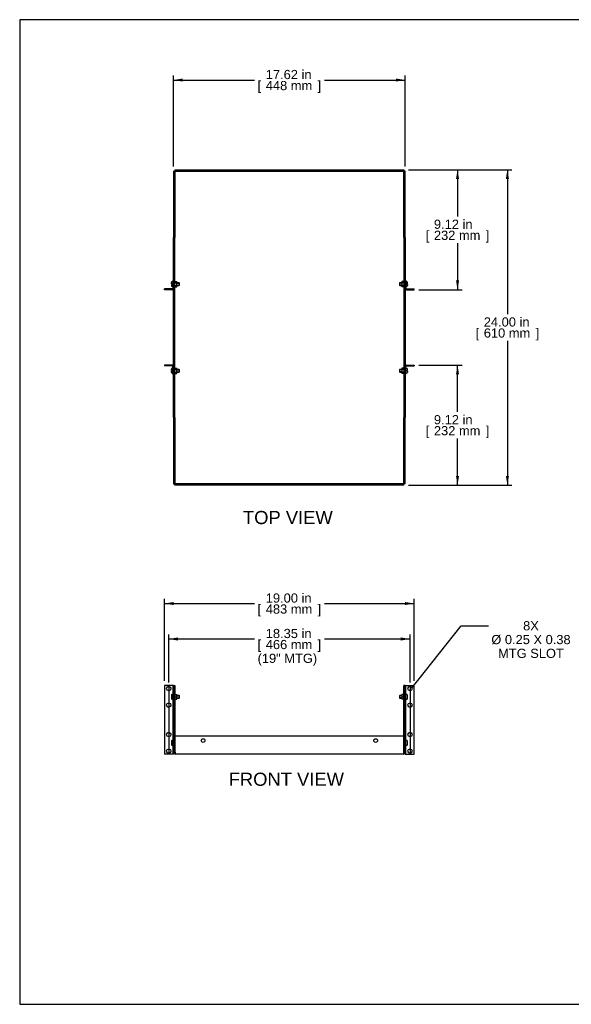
# Model space of a CAD drawing. Header units: inches. Extents: x 0 to 100, y 0 to 75.
# Tile 1 of 13: x 0 to 42, y 0 to 75. Entities that reach past the tile are written whole.
import ezdxf
from ezdxf import colors
from ezdxf.entities.mleader import LeaderData, LeaderLine
from ezdxf.enums import TextEntityAlignment as Align
from ezdxf.lldxf.tags import DXFTag
from ezdxf.math import Vec2, Vec3

# ---------------------------------------------------------------- set-up
doc = ezdxf.new("R2010")
doc.units = ezdxf.units.IN
doc.header["$MEASUREMENT"] = 0
for name, color, linetype in [('COM54789', 7, 'Continuous'), ('COM57365-12', 7, 'Continuous'), ('Default', 7, 'Continuous'), ('NTS17050', 7, 'Continuous'), ('SCS18970', 7, 'Continuous')]:
    doc.layers.add(name, color=color, linetype=linetype)
doc.styles.add('SEACAD_Arial', font='arial.ttf')
tags = doc.linetypes.add('CENTER2', pattern=[1.125, 0.75, -0.125, 0.125, -0.125]).pattern_tags.tags
tags[10:11] = [DXFTag(74, 4), DXFTag(75, 0), DXFTag(340, '0'), DXFTag(46, 0.0), DXFTag(50, 0.0), DXFTag(44, 0.0), DXFTag(45, 0.0)]
tags[8:9] = [DXFTag(74, 4), DXFTag(75, 0), DXFTag(340, '0'), DXFTag(46, 0.0), DXFTag(50, 0.0), DXFTag(44, 0.0), DXFTag(45, 0.0)]
tags[6:7] = [DXFTag(74, 4), DXFTag(75, 0), DXFTag(340, '0'), DXFTag(46, 0.0), DXFTag(50, 0.0), DXFTag(44, 0.0), DXFTag(45, 0.0)]
tags[4:5] = [DXFTag(74, 4), DXFTag(75, 0), DXFTag(340, '0'), DXFTag(46, 0.0), DXFTag(50, 0.0), DXFTag(44, 0.0), DXFTag(45, 0.0)]
tags = doc.linetypes.add('HIDDEN2', pattern=[0.1875, 0.125, -0.0625]).pattern_tags.tags
tags[6:7] = [DXFTag(74, 4), DXFTag(75, 0), DXFTag(340, '0'), DXFTag(46, 0.0), DXFTag(50, 0.0), DXFTag(44, 0.0), DXFTag(45, 0.0)]
tags[4:5] = [DXFTag(74, 4), DXFTag(75, 0), DXFTag(340, '0'), DXFTag(46, 0.0), DXFTag(50, 0.0), DXFTag(44, 0.0), DXFTag(45, 0.0)]
doc.dimstyles.new('WEB', dxfattribs={"dimtxt": 0.7, "dimasz": 0.7, "dimexe": 0.35, "dimexo": 0.35, "dimgap": 0.175, "dimtad": 0, "dimtih": 1, "dimtoh": 1, "dimzin": 4, "dimdsep": 46, "dimtxsty": 'SEACAD_Arial', "dimblk1": '_SE_FILLED', "dimblk2": '_SE_FILLED', "dimsah": 1, "dimcen": 0.35, "dimadec": 0, "dimazin": 0, "dimtfac": 0.8, "dimtdec": 0, "dimtofl": 0, "dimtmove": 0, "dimatfit": 3, "dimfxl": 1, "dimtolj": 1, "dimtzin": 4, "dimarcsym": 0})

# ---------------------------------------------------------------- blocks, each defined once
blk = doc.blocks.new('_SE_FILLED')
at = {"color": 0}
blk.add_line((0, 0), (-1, 0), dxfattribs=at)
blk.add_solid([(0, 0), (-1, -0.1665), (-1, 0.1665), (0, 0)], dxfattribs=at)
blk = doc.blocks.new('SEANNOT_GROUP4')
at = {"layer": 'Default', "color": 7, "linetype": 'CENTER2'}
blk.add_line((29.689, 24.219), (29.689, 19.081), dxfattribs=at)
blk = doc.blocks.new('SEANNOT_GROUP5')
at = {"layer": 'Default', "color": 7, "linetype": 'CENTER2'}
blk.add_line((11.339, 24.219), (11.339, 19.081), dxfattribs=at)
blk = doc.blocks.new('SE3')
at = {"layer": 'COM54789', "color": 7, "linetype": 'Continuous'}
for p, q in [((11.615, 24.259), (11.014, 24.259)), ((11.014, 24.259), (11.014, 19.041)), ((11.401, 24.15), (11.276, 24.15)), ((11.644, 24.259), (11.615, 24.259)), ((11.644, 24.259), (11.644, 19.041)), ((11.701, 24.259), (11.644, 24.259)), ((29.326, 24.259), (29.383, 24.259)), ((29.383, 24.259), (29.412, 24.259)), ((29.383, 19.041), (29.383, 24.259)), ((29.412, 24.259), (30.014, 24.259)), ((29.751, 24.15), (29.626, 24.15)), ((30.014, 19.041), (30.014, 24.259)), ((11.276, 23.9), (11.401, 23.9)), ((29.626, 23.9), (29.751, 23.9)), ((11.401, 22.9), (11.276, 22.9)), ((11.276, 22.65), (11.401, 22.65)), ((29.751, 22.9), (29.626, 22.9)), ((29.626, 22.65), (29.751, 22.65)), ((11.401, 20.65), (11.276, 20.65)), ((11.276, 20.4), (11.401, 20.4)), ((29.751, 20.65), (29.626, 20.65)), ((29.626, 20.4), (29.751, 20.4)), ((11.615, 19.041), (11.014, 19.041)), ((11.401, 19.4), (11.276, 19.4)), ((11.276, 19.15), (11.401, 19.15)), ((11.644, 19.041), (11.615, 19.041)), ((11.701, 19.041), (11.644, 19.041)), ((11.701, 19.184), (11.701, 19.041)), ((29.326, 19.041), (29.326, 19.184)), ((29.326, 19.041), (29.383, 19.041)), ((29.383, 19.041), (29.412, 19.041)), ((29.412, 19.041), (30.014, 19.041)), ((29.751, 19.4), (29.626, 19.4)), ((29.626, 19.15), (29.751, 19.15))]:
    blk.add_line(p, q, dxfattribs=at)
for centre, start, end in [((11.276, 24.025), 90, 270), ((11.401, 24.025), 270, 90), ((29.626, 24.025), 90, 270), ((29.751, 24.025), 270, 90), ((11.276, 22.775), 90, 270), ((11.401, 22.775), 270, 90), ((29.626, 22.775), 90, 270), ((29.751, 22.775), 270, 90), ((11.276, 20.525), 90, 270), ((11.401, 20.525), 270, 90), ((29.626, 20.525), 90, 270), ((29.751, 20.525), 270, 90), ((11.276, 19.275), 90, 270), ((11.401, 19.275), 270, 90), ((29.626, 19.275), 90, 270), ((29.751, 19.275), 270, 90)]:
    blk.add_arc(centre, 0.125, start, end, dxfattribs=at)
at = {"layer": 'COM57365-12', "color": 7, "linetype": 'Continuous'}
for p, q in [((11.701, 24.259), (11.701, 20.391)), ((11.701, 24.259), (11.796, 24.259)), ((11.796, 24.259), (11.796, 20.391)), ((29.326, 24.259), (29.231, 24.259)), ((29.231, 20.391), (29.231, 24.259)), ((29.326, 20.391), (29.326, 24.259)), ((11.701, 20.391), (11.796, 20.391)), ((11.701, 19.184), (11.701, 20.391)), ((11.796, 19.184), (11.796, 20.391)), ((11.811, 20.416), (11.811, 19.184)), ((29.216, 20.416), (11.811, 20.416)), ((29.216, 19.184), (29.216, 20.416)), ((29.326, 20.391), (29.231, 20.391)), ((29.231, 20.391), (29.231, 19.184)), ((29.326, 20.391), (29.326, 19.184)), ((11.701, 19.184), (11.796, 19.184)), ((11.811, 19.184), (11.844, 19.184)), ((11.844, 19.041), (11.844, 19.184)), ((29.183, 19.041), (11.844, 19.041)), ((29.183, 19.184), (29.183, 19.041)), ((29.183, 19.184), (29.216, 19.184)), ((29.326, 19.184), (29.231, 19.184))]:
    blk.add_line(p, q, dxfattribs=at)
for centre in [(13.951, 20.072), (27.076, 20.072)]:
    blk.add_circle(centre, 0.141, dxfattribs=at)
for centre, radius, start, end in [((11.844, 19.184), 0.143, 180, 270), ((11.844, 19.184), 0.048, 180, 270), ((29.183, 19.184), 0.143, 270, 0), ((29.183, 19.184), 0.048, 270, 0)]:
    blk.add_arc(centre, radius, start, end, dxfattribs=at)
at = {"layer": 'NTS17050', "color": 7, "linetype": 'Continuous'}
for p, q in [((11.796, 23.583), (11.963, 23.583)), ((11.796, 23.4), (11.963, 23.4)), ((11.963, 23.4), (11.963, 23.583)), ((11.963, 23.218), (11.963, 23.4)), ((29.064, 23.583), (29.064, 23.4)), ((29.231, 23.583), (29.064, 23.583)), ((29.064, 23.4), (29.064, 23.218)), ((29.231, 23.4), (29.064, 23.4)), ((11.796, 23.218), (11.963, 23.218)), ((29.231, 23.218), (29.064, 23.218)), ((11.796, 20.083), (11.811, 20.083)), ((11.796, 19.9), (11.811, 19.9)), ((11.796, 19.718), (11.811, 19.718)), ((29.231, 20.083), (29.216, 20.083)), ((29.231, 19.9), (29.216, 19.9)), ((29.231, 19.718), (29.216, 19.718))]:
    blk.add_line(p, q, dxfattribs=at)
at = {"layer": 'SCS18970', "color": 7, "linetype": 'Continuous'}
for p, q in [((11.534, 23.511), (11.534, 23.289)), ((11.599, 23.583), (11.599, 23.585)), ((11.614, 23.585), (11.604, 23.585)), ((12.119, 23.495), (11.963, 23.495)), ((11.963, 23.305), (12.119, 23.305)), ((12.119, 23.495), (12.119, 23.476)), ((12.119, 23.305), (12.119, 23.324)), ((12.144, 23.33), (12.144, 23.47)), ((28.883, 23.47), (28.883, 23.33)), ((29.064, 23.495), (28.908, 23.495)), ((28.908, 23.495), (28.908, 23.476)), ((28.908, 23.305), (28.908, 23.324)), ((28.908, 23.305), (29.064, 23.305)), ((29.423, 23.585), (29.413, 23.585)), ((29.428, 23.583), (29.428, 23.585)), ((29.493, 23.289), (29.493, 23.511)), ((11.599, 23.218), (11.599, 23.215)), ((11.604, 23.215), (11.614, 23.215)), ((29.413, 23.215), (29.423, 23.215)), ((29.428, 23.218), (29.428, 23.215)), ((11.534, 20.011), (11.534, 19.789)), ((11.599, 20.083), (11.599, 20.085)), ((11.599, 19.718), (11.599, 19.715)), ((11.614, 20.085), (11.604, 20.085)), ((11.604, 19.715), (11.614, 19.715)), ((29.423, 20.085), (29.413, 20.085)), ((29.413, 19.715), (29.423, 19.715)), ((29.428, 20.083), (29.428, 20.085)), ((29.428, 19.715), (29.428, 19.718)), ((29.493, 19.789), (29.493, 20.011))]:
    blk.add_line(p, q, dxfattribs=at)
at = {"layer": 'SCS18970', "color": 7, "linetype": 'HIDDEN2'}
for p, q in [((11.963, 23.476), (12.119, 23.476)), ((11.963, 23.324), (12.119, 23.324)), ((29.064, 23.476), (28.908, 23.476)), ((29.064, 23.324), (28.908, 23.324))]:
    blk.add_line(p, q, dxfattribs=at)
at = {"layer": 'SCS18970', "color": 7, "linetype": 'Continuous'}
for centre, radius, start, end in [((11.604, 23.515), 0.07, 90, 94.09604), ((11.614, 23.555), 0.03, 0, 90), ((11.614, 23.245), 0.03, 270, 0), ((12.119, 23.47), 0.025, 0, 90), ((12.119, 23.33), 0.025, 270, 0), ((28.908, 23.47), 0.025, 90, 180), ((28.908, 23.33), 0.025, 180, 270), ((29.413, 23.555), 0.03, 90, 180), ((29.413, 23.245), 0.03, 180, 270), ((29.423, 23.515), 0.07, 85.90396, 90), ((11.604, 23.285), 0.07, 265.90396, 270), ((29.423, 23.285), 0.07, 270, 274.09604), ((11.604, 20.015), 0.07, 90, 94.09604), ((11.604, 19.785), 0.07, 265.90396, 270), ((11.614, 20.055), 0.03, 0, 90), ((11.614, 19.745), 0.03, 270, 0), ((29.413, 20.055), 0.03, 90, 180), ((29.413, 19.745), 0.03, 180, 270), ((29.423, 20.015), 0.07, 85.90396, 90), ((29.423, 19.785), 0.07, 270, 274.09604)]:
    blk.add_arc(centre, radius, start, end, dxfattribs=at)
for points, knots in [([(11.599, 23.583), (11.595, 23.582), (11.59, 23.582), (11.582, 23.579), (11.578, 23.578), (11.566, 23.572), (11.558, 23.566), (11.55, 23.556), (11.547, 23.553), (11.542, 23.545), (11.54, 23.541), (11.537, 23.533), (11.536, 23.529), (11.534, 23.52), (11.534, 23.516), (11.534, 23.511)], [0, 0, 0, 0, 0.125, 0.125, 0.25, 0.25, 0.5, 0.5, 0.625, 0.625, 0.75, 0.75, 0.875, 0.875, 1, 1, 1, 1]), ([(11.534, 23.289), (11.534, 23.285), (11.534, 23.28), (11.536, 23.272), (11.537, 23.267), (11.542, 23.255), (11.546, 23.247), (11.558, 23.234), (11.566, 23.229), (11.582, 23.221), (11.59, 23.218), (11.599, 23.218)], [0, 0, 0, 0, 0.125, 0.125, 0.25, 0.25, 0.5, 0.5, 0.75, 0.75, 1, 1, 1, 1]), ([(29.493, 23.511), (29.493, 23.516), (29.493, 23.52), (29.491, 23.529), (29.49, 23.533), (29.485, 23.546), (29.481, 23.553), (29.469, 23.566), (29.462, 23.572), (29.446, 23.58), (29.437, 23.582), (29.428, 23.583)], [0, 0, 0, 0, 0.125, 0.125, 0.25, 0.25, 0.5, 0.5, 0.75, 0.75, 1, 1, 1, 1]), ([(29.428, 23.218), (29.432, 23.218), (29.437, 23.219), (29.445, 23.221), (29.45, 23.223), (29.462, 23.229), (29.469, 23.234), (29.478, 23.244), (29.48, 23.248), (29.485, 23.255), (29.487, 23.259), (29.49, 23.267), (29.491, 23.272), (29.493, 23.28), (29.493, 23.285), (29.493, 23.289)], [0, 0, 0, 0, 0.125, 0.125, 0.25, 0.25, 0.5, 0.5, 0.625, 0.625, 0.75, 0.75, 0.875, 0.875, 1, 1, 1, 1]), ([(11.599, 20.083), (11.595, 20.082), (11.59, 20.082), (11.582, 20.079), (11.578, 20.078), (11.566, 20.072), (11.558, 20.066), (11.55, 20.056), (11.547, 20.053), (11.542, 20.045), (11.54, 20.041), (11.537, 20.033), (11.536, 20.029), (11.534, 20.02), (11.534, 20.016), (11.534, 20.011)], [0, 0, 0, 0, 0.125, 0.125, 0.25, 0.25, 0.5, 0.5, 0.625, 0.625, 0.75, 0.75, 0.875, 0.875, 1, 1, 1, 1]), ([(11.534, 19.789), (11.534, 19.785), (11.534, 19.78), (11.536, 19.772), (11.537, 19.767), (11.542, 19.755), (11.546, 19.747), (11.558, 19.734), (11.566, 19.729), (11.582, 19.721), (11.59, 19.718), (11.599, 19.718)], [0, 0, 0, 0, 0.125, 0.125, 0.25, 0.25, 0.5, 0.5, 0.75, 0.75, 1, 1, 1, 1]), ([(29.493, 20.011), (29.493, 20.016), (29.493, 20.02), (29.491, 20.029), (29.49, 20.033), (29.485, 20.046), (29.481, 20.053), (29.469, 20.066), (29.462, 20.072), (29.446, 20.08), (29.437, 20.082), (29.428, 20.083)], [0, 0, 0, 0, 0.125, 0.125, 0.25, 0.25, 0.5, 0.5, 0.75, 0.75, 1, 1, 1, 1]), ([(29.428, 19.718), (29.432, 19.718), (29.437, 19.719), (29.445, 19.721), (29.45, 19.723), (29.462, 19.729), (29.469, 19.734), (29.478, 19.744), (29.48, 19.748), (29.485, 19.755), (29.487, 19.759), (29.49, 19.767), (29.491, 19.772), (29.493, 19.78), (29.493, 19.785), (29.493, 19.789)], [0, 0, 0, 0, 0.125, 0.125, 0.25, 0.25, 0.5, 0.5, 0.625, 0.625, 0.75, 0.75, 0.875, 0.875, 1, 1, 1, 1])]:
    blk.add_open_spline(points, degree=3, knots=knots, dxfattribs=at)
blk = doc.blocks.new('SE4')
at = {"layer": 'COM54789', "color": 7, "linetype": 'Continuous'}
for p, q in [((11.644, 55.076), (11.644, 54.474)), ((11.701, 55.076), (11.644, 55.076)), ((11.701, 55.076), (11.701, 54.474)), ((29.326, 55.076), (29.326, 54.474)), ((29.326, 55.076), (29.383, 55.076)), ((29.383, 55.076), (29.383, 54.474)), ((11.615, 54.445), (11.014, 54.445)), ((11.014, 54.388), (11.014, 54.445)), ((11.615, 54.388), (11.014, 54.388)), ((29.412, 54.445), (30.014, 54.445)), ((29.412, 54.388), (30.014, 54.388)), ((30.014, 54.388), (30.014, 54.445)), ((11.615, 48.638), (11.014, 48.638)), ((11.014, 48.638), (11.014, 48.581)), ((11.615, 48.581), (11.014, 48.581)), ((11.644, 47.95), (11.644, 48.552)), ((11.701, 47.95), (11.701, 48.552)), ((29.326, 47.95), (29.326, 48.552)), ((29.383, 47.95), (29.383, 48.552)), ((29.412, 48.638), (30.014, 48.638)), ((29.412, 48.581), (30.014, 48.581)), ((30.014, 48.638), (30.014, 48.581)), ((11.701, 47.95), (11.644, 47.95)), ((29.326, 47.95), (29.383, 47.95))]:
    blk.add_line(p, q, dxfattribs=at)
for centre, radius, start, end in [((11.615, 54.474), 0.029, 270, 0), ((11.615, 54.474), 0.086, 270, 0), ((29.412, 54.474), 0.086, 180, 270), ((29.412, 54.474), 0.029, 180, 270), ((11.615, 48.552), 0.086, 0, 90), ((11.615, 48.552), 0.029, 0, 90), ((29.412, 48.552), 0.086, 90, 180), ((29.412, 48.552), 0.029, 90, 180)]:
    blk.add_arc(centre, radius, start, end, dxfattribs=at)
at = {"layer": 'COM57365-12', "color": 7, "linetype": 'Continuous'}
for p, q in [((11.701, 63.403), (11.701, 58.37)), ((11.701, 63.403), (11.796, 63.403)), ((11.796, 63.403), (11.796, 58.37)), ((11.844, 63.37), (11.796, 63.37)), ((11.811, 63.513), (11.811, 63.418)), ((11.811, 63.513), (29.216, 63.513)), ((11.811, 63.418), (29.216, 63.418)), ((11.844, 63.418), (11.844, 63.37)), ((29.183, 63.37), (29.183, 63.418)), ((29.231, 63.37), (29.183, 63.37)), ((29.216, 63.513), (29.216, 63.418)), ((29.326, 63.403), (29.231, 63.403)), ((29.231, 58.37), (29.231, 63.403)), ((29.326, 58.37), (29.326, 63.403)), ((11.701, 58.37), (11.796, 58.37)), ((11.701, 44.656), (11.701, 58.37)), ((11.796, 44.656), (11.796, 58.37)), ((29.326, 58.37), (29.231, 58.37)), ((29.231, 58.37), (29.231, 44.656)), ((29.326, 58.37), (29.326, 44.656)), ((11.701, 44.656), (11.701, 39.623)), ((11.701, 44.656), (11.796, 44.656)), ((11.796, 44.656), (11.796, 39.623)), ((29.326, 44.656), (29.231, 44.656)), ((29.231, 39.623), (29.231, 44.656)), ((29.326, 39.623), (29.326, 44.656)), ((11.701, 39.623), (11.796, 39.623)), ((11.796, 39.656), (11.844, 39.656)), ((29.216, 39.608), (11.811, 39.608)), ((11.811, 39.513), (11.811, 39.608)), ((29.216, 39.513), (11.811, 39.513)), ((11.844, 39.656), (11.844, 39.608)), ((29.183, 39.608), (29.183, 39.656)), ((29.183, 39.656), (29.231, 39.656)), ((29.216, 39.513), (29.216, 39.608)), ((29.326, 39.623), (29.231, 39.623))]:
    blk.add_line(p, q, dxfattribs=at)
at = {"layer": 'NTS17050', "color": 7, "linetype": 'Continuous'}
for p, q in [((11.796, 55.022), (11.963, 55.022)), ((11.796, 54.917), (11.963, 54.917)), ((11.796, 54.706), (11.963, 54.706)), ((11.963, 54.917), (11.963, 55.022)), ((11.963, 54.706), (11.963, 54.917)), ((11.963, 54.6), (11.963, 54.706)), ((29.064, 55.022), (29.064, 54.916)), ((29.231, 55.022), (29.064, 55.022)), ((29.064, 54.916), (29.064, 54.705)), ((29.231, 54.916), (29.064, 54.916)), ((29.064, 54.705), (29.064, 54.6)), ((29.231, 54.705), (29.064, 54.705)), ((11.796, 54.6), (11.963, 54.6)), ((29.231, 54.6), (29.064, 54.6)), ((11.796, 48.426), (11.963, 48.426)), ((11.796, 48.32), (11.963, 48.32)), ((11.796, 48.109), (11.963, 48.109)), ((11.796, 48.003), (11.963, 48.003)), ((11.963, 48.32), (11.963, 48.426)), ((11.963, 48.109), (11.963, 48.32)), ((11.963, 48.003), (11.963, 48.109)), ((29.064, 48.426), (29.064, 48.32)), ((29.231, 48.426), (29.064, 48.426)), ((29.064, 48.32), (29.064, 48.109)), ((29.231, 48.32), (29.064, 48.32)), ((29.064, 48.109), (29.064, 48.003)), ((29.231, 48.109), (29.064, 48.109)), ((29.231, 48.003), (29.064, 48.003))]:
    blk.add_line(p, q, dxfattribs=at)
at = {"layer": 'SCS18970', "color": 7, "linetype": 'Continuous'}
for p, q in [((11.534, 54.841), (11.534, 54.926)), ((11.534, 54.841), (11.599, 54.841)), ((11.534, 54.781), (11.534, 54.696)), ((11.599, 54.781), (11.534, 54.781)), ((11.599, 54.781), (11.599, 54.841)), ((11.614, 54.996), (11.604, 54.996)), ((12.119, 54.906), (11.963, 54.906)), ((11.963, 54.716), (12.119, 54.716)), ((12.119, 54.906), (12.119, 54.887)), ((12.119, 54.716), (12.119, 54.735)), ((12.144, 54.741), (12.144, 54.881)), ((28.883, 54.881), (28.883, 54.741)), ((29.064, 54.906), (28.908, 54.906)), ((28.908, 54.906), (28.908, 54.887)), ((28.908, 54.716), (28.908, 54.735)), ((28.908, 54.716), (29.064, 54.716)), ((29.423, 54.996), (29.413, 54.996)), ((29.428, 54.841), (29.428, 54.781)), ((29.428, 54.841), (29.493, 54.841)), ((29.493, 54.781), (29.428, 54.781)), ((29.493, 54.841), (29.493, 54.926)), ((29.493, 54.781), (29.493, 54.696)), ((11.604, 54.626), (11.614, 54.626)), ((29.413, 54.626), (29.423, 54.626)), ((11.534, 48.245), (11.534, 48.33)), ((11.534, 48.245), (11.599, 48.245)), ((11.534, 48.1), (11.534, 48.185)), ((11.599, 48.185), (11.534, 48.185)), ((11.599, 48.185), (11.599, 48.245)), ((11.614, 48.4), (11.604, 48.4)), ((11.604, 48.03), (11.614, 48.03)), ((12.119, 48.31), (11.963, 48.31)), ((11.963, 48.12), (12.119, 48.12)), ((12.119, 48.31), (12.119, 48.29)), ((12.119, 48.12), (12.119, 48.139)), ((12.144, 48.145), (12.144, 48.285)), ((28.883, 48.285), (28.883, 48.145)), ((29.064, 48.31), (28.908, 48.31)), ((28.908, 48.31), (28.908, 48.29)), ((28.908, 48.12), (28.908, 48.139)), ((28.908, 48.12), (29.064, 48.12)), ((29.423, 48.4), (29.413, 48.4)), ((29.413, 48.03), (29.423, 48.03)), ((29.428, 48.245), (29.428, 48.185)), ((29.428, 48.245), (29.493, 48.245)), ((29.493, 48.185), (29.428, 48.185)), ((29.493, 48.245), (29.493, 48.33)), ((29.493, 48.185), (29.493, 48.1))]:
    blk.add_line(p, q, dxfattribs=at)
at = {"layer": 'SCS18970', "color": 7, "linetype": 'HIDDEN2'}
for p, q in [((11.963, 54.887), (12.119, 54.887)), ((11.963, 54.735), (12.119, 54.735)), ((29.064, 54.887), (28.908, 54.887)), ((29.064, 54.735), (28.908, 54.735)), ((11.963, 48.29), (12.119, 48.29)), ((11.963, 48.139), (12.119, 48.139)), ((29.064, 48.29), (28.908, 48.29)), ((29.064, 48.139), (28.908, 48.139))]:
    blk.add_line(p, q, dxfattribs=at)
at = {"layer": 'SCS18970', "color": 7, "linetype": 'Continuous'}
for centre, radius, start, end in [((11.604, 54.926), 0.07, 90, 180), ((11.614, 54.966), 0.03, 0, 90), ((12.119, 54.881), 0.025, 0, 90), ((12.119, 54.741), 0.025, 270, 0), ((28.908, 54.881), 0.025, 90, 180), ((28.908, 54.741), 0.025, 180, 270), ((29.413, 54.966), 0.03, 90, 180), ((29.423, 54.926), 0.07, 0, 90), ((11.604, 54.696), 0.07, 180, 270), ((11.614, 54.656), 0.03, 270, 0), ((29.413, 54.656), 0.03, 180, 270), ((29.423, 54.696), 0.07, 270, 0), ((11.604, 48.33), 0.07, 90, 180), ((11.604, 48.1), 0.07, 180, 270), ((11.614, 48.37), 0.03, 0, 90), ((11.614, 48.06), 0.03, 270, 0), ((12.119, 48.285), 0.025, 0, 90), ((12.119, 48.145), 0.025, 270, 0), ((28.908, 48.285), 0.025, 90, 180), ((28.908, 48.145), 0.025, 180, 270), ((29.413, 48.37), 0.03, 90, 180), ((29.413, 48.06), 0.03, 180, 270), ((29.423, 48.33), 0.07, 0, 90), ((29.423, 48.1), 0.07, 270, 0)]:
    blk.add_arc(centre, radius, start, end, dxfattribs=at)
blk = doc.blocks.new('DMBLK10')
at = {"layer": 'Default', "linetype": 'Continuous', "transparency": 16777216}
for points in [[(12.401, 70.461), (11.701, 70.345), (12.401, 70.228)], [(28.626, 70.461), (28.626, 70.228), (29.326, 70.345)]]:
    blk.add_hatch(color=7, dxfattribs=at).paths.add_polyline_path(points)
at = {"layer": 'Default', "color": 7, "linetype": 'Continuous', "transparency": 16777216}
for p, q in [((11.701, 63.753), (11.701, 70.695)), ((29.326, 63.753), (29.326, 70.695)), ((11.701, 70.345), (17.849, 70.345)), ((23.178, 70.345), (29.326, 70.345))]:
    blk.add_line(p, q, dxfattribs=at)
at = {"layer": 'Default', "color": 7, "linetype": 'Continuous', "transparency": 16777216, "style": 'SEACAD_Arial'}
for s, p in [('17.62 in', (18.718, 71.115)), ('[', (18.094, 70.275)), ('448 mm', (18.718, 70.275)), (']', (22.659, 70.275))]:
    blk.add_text(s, height=0.7, dxfattribs=at).set_placement(p, align=Align.TOP_LEFT)
blk = doc.blocks.new('DMBLK11')
at = {"layer": 'Default', "linetype": 'Continuous', "transparency": 16777216}
for points in [[(37.213, 62.813), (37.096, 63.513), (36.979, 62.813)], [(37.213, 40.213), (36.979, 40.213), (37.096, 39.513)]]:
    blk.add_hatch(color=7, dxfattribs=at).paths.add_polyline_path(points)
at = {"layer": 'Default', "color": 7, "linetype": 'Continuous', "transparency": 16777216}
for p, q in [((29.566, 63.513), (37.446, 63.513)), ((37.096, 63.513), (37.096, 52.528)), ((37.096, 50.498), (37.096, 39.513)), ((29.566, 39.513), (37.446, 39.513))]:
    blk.add_line(p, q, dxfattribs=at)
at = {"layer": 'Default', "color": 7, "linetype": 'Continuous', "transparency": 16777216, "style": 'SEACAD_Arial'}
for s, p in [('24.00 in', (35.3, 52.283)), ('[', (34.677, 51.443)), ('610 mm', (35.3, 51.443)), (']', (39.242, 51.443))]:
    blk.add_text(s, height=0.7, dxfattribs=at).set_placement(p, align=Align.TOP_LEFT)
blk = doc.blocks.new('DMBLK12')
at = {"layer": 'Default', "linetype": 'Continuous', "transparency": 16777216}
for points in [[(33.42, 62.813), (33.303, 63.513), (33.187, 62.813)], [(33.42, 55.088), (33.187, 55.088), (33.303, 54.388)]]:
    blk.add_hatch(color=7, dxfattribs=at).paths.add_polyline_path(points)
at = {"layer": 'Default', "color": 7, "linetype": 'Continuous', "transparency": 16777216}
for p, q in [((29.566, 63.513), (33.653, 63.513)), ((33.303, 63.513), (33.303, 59.965)), ((33.303, 57.935), (33.303, 54.388)), ((30.364, 54.388), (33.653, 54.388))]:
    blk.add_line(p, q, dxfattribs=at)
at = {"layer": 'Default', "color": 7, "linetype": 'Continuous', "transparency": 16777216, "style": 'SEACAD_Arial'}
for s, p in [('9.12 in', (31.508, 59.72)), ('[', (30.884, 58.88)), ('232 mm', (31.508, 58.88)), (']', (35.449, 58.88))]:
    blk.add_text(s, height=0.7, dxfattribs=at).set_placement(p, align=Align.TOP_LEFT)
blk = doc.blocks.new('DMBLK13')
at = {"layer": 'Default', "linetype": 'Continuous', "transparency": 16777216}
for points in [[(33.42, 47.938), (33.303, 48.638), (33.187, 47.938)], [(33.42, 40.213), (33.187, 40.213), (33.303, 39.513)]]:
    blk.add_hatch(color=7, dxfattribs=at).paths.add_polyline_path(points)
at = {"layer": 'Default', "color": 7, "linetype": 'Continuous', "transparency": 16777216}
for p, q in [((30.364, 48.638), (33.653, 48.638)), ((33.303, 45.09), (33.303, 48.638)), ((33.303, 39.513), (33.303, 43.06)), ((29.566, 39.513), (33.653, 39.513))]:
    blk.add_line(p, q, dxfattribs=at)
at = {"layer": 'Default', "color": 7, "linetype": 'Continuous', "transparency": 16777216, "style": 'SEACAD_Arial'}
for s, p in [('9.12 in', (31.508, 44.845)), ('[', (30.884, 44.005)), ('232 mm', (31.508, 44.005)), (']', (35.449, 44.005))]:
    blk.add_text(s, height=0.7, dxfattribs=at).set_placement(p, align=Align.TOP_LEFT)
blk = doc.blocks.new('DMBLK17')
at = {"layer": 'Default', "linetype": 'Continuous', "transparency": 16777216}
for points in [[(12.039, 27.92), (11.339, 27.803), (12.039, 27.686)], [(28.989, 27.92), (28.989, 27.686), (29.689, 27.803)]]:
    blk.add_hatch(color=7, dxfattribs=at).paths.add_polyline_path(points)
at = {"layer": 'Default', "color": 7, "linetype": 'Continuous', "transparency": 16777216}
for p, q in [((11.339, 24.5), (11.339, 28.153)), ((11.339, 27.803), (17.849, 27.803)), ((23.178, 27.803), (29.689, 27.803)), ((29.689, 24.5), (29.689, 28.153))]:
    blk.add_line(p, q, dxfattribs=at)
at = {"layer": 'Default', "color": 7, "linetype": 'Continuous', "transparency": 16777216, "style": 'SEACAD_Arial'}
for s, p in [('18.35 in', (18.718, 28.573)), ('[', (18.094, 27.733)), ('466 mm', (18.718, 27.733)), (']', (22.659, 27.733)), ('(19" MTG)', (18.094, 26.683))]:
    blk.add_text(s, height=0.7, dxfattribs=at).set_placement(p, align=Align.TOP_LEFT)
blk = doc.blocks.new('DMBLK18')
at = {"layer": 'Default', "linetype": 'Continuous', "transparency": 16777216}
for points in [[(11.714, 30.619), (11.014, 30.502), (11.714, 30.386)], [(29.314, 30.619), (29.314, 30.386), (30.014, 30.502)]]:
    blk.add_hatch(color=7, dxfattribs=at).paths.add_polyline_path(points)
at = {"layer": 'Default', "color": 7, "linetype": 'Continuous', "transparency": 16777216}
for p, q in [((11.014, 24.609), (11.014, 30.852)), ((30.014, 24.609), (30.014, 30.852)), ((11.014, 30.502), (17.849, 30.502)), ((23.178, 30.502), (30.014, 30.502))]:
    blk.add_line(p, q, dxfattribs=at)
at = {"layer": 'Default', "color": 7, "linetype": 'Continuous', "transparency": 16777216, "style": 'SEACAD_Arial'}
for s, p in [('19.00 in', (18.718, 31.272)), ('[', (18.094, 30.432)), ('483 mm', (18.718, 30.432)), (']', (22.659, 30.432))]:
    blk.add_text(s, height=0.7, dxfattribs=at).set_placement(p, align=Align.TOP_LEFT)
blk = doc.blocks.new('_DOT')
at = {"color": 0}
blk.add_line((0, 0), (-1, 0), dxfattribs=at)
at = {"color": 0, "const_width": 0.333}
blk.add_lwpolyline([(-0.1665, 0, 1), (0.1665, 0, 1)], format="xyb", close=True, dxfattribs=at)
blk = doc.blocks.new('Block222')
at = {"layer": 'Default', "color": 7, "linetype": 'Continuous'}
ml = blk.add_multileader_mtext('Standard', dxfattribs=at)
ml.set_content('{\\pxsm0.9;\\fArial|b1||i0||c0|p34;\\W1.;BRS2P1924BK\\P}', color=7)
ml.set_leader_properties()
ml.set_arrow_properties(name='DOT')
ml.build(insert=Vec2(0, 0))
ml.multileader.update_dxf_attribs({"leader_type": 0, "dogleg_length": 0, "arrow_head_size": 2.25})
ctx = ml.context
ctx.base_point, ctx.char_height, ctx.arrow_head_size, ctx.landing_gap_size = Vec3(151.41, -85.88), 2.25, 2.25, 0.787
ctx.text_align_type = 1
notes = []
notes.append((ctx, [(0, (0, 0, 0), (0, 0), (1, 0), 1, [])]))
ctx.mtext.insert, ctx.mtext.alignment = Vec3(162.38, -84.73), 2
for ctx, leaders in notes:
    for number, flags, end, landing, length, lines in leaders:
        leader = LeaderData()
        leader.index, (leader.has_last_leader_line, leader.has_dogleg_vector, leader.attachment_direction) = number, flags
        leader.last_leader_point, leader.dogleg_vector, leader.dogleg_length = Vec3(end), Vec3(landing), length
        for number, points, colour, breaks in lines:
            line = LeaderLine()
            line.index, line.vertices, line.color, line.breaks = number, Vec3.list(points), colors.encode_raw_color(colour), breaks
            leader.lines.append(line)
        ctx.leaders.append(leader)

msp = doc.modelspace()

# ---------------------------------------------------------------- linework, layer by layer
at = {"layer": 'Default', "color": 7, "linetype": 'Continuous'}
for p, q in [((99.937, 74.937), (0, 74.937)), ((0, 74.937), (0, 0)), ((0, 0), (99.938, 0))]:
    msp.add_line(p, q, dxfattribs=at)

# ---------------------------------------------------------------- block references
at = {"layer": 'Default'}
for name in ['SE4', 'SE3', 'SEANNOT_GROUP5', 'SEANNOT_GROUP4']:
    msp.add_blockref(name, (0, 0), dxfattribs=at)
at = {"layer": 'Default', "color": 7, "xscale": 0.38, "yscale": 0.38, "zscale": 0.38}
msp.add_blockref('Block222', (33.641, 33.505), dxfattribs=at)

# ---------------------------------------------------------------- texts
at = {"layer": 'Default', "color": 7, "linetype": 'Continuous', "style": 'SEACAD_Arial'}
for s, p in [('TOP VIEW', (16.983, 37.549)), ('FRONT VIEW', (15.897, 17.629))]:
    msp.add_text(s, height=1, dxfattribs=at).set_placement(p, align=Align.TOP_LEFT)

# ---------------------------------------------------------------- dimensions: what is measured, and where the dimension line sits
at = {"layer": 'Default', "color": 7, "linetype": 'Continuous'}
for base, p1, p2, angle, text, picture, middle, dimtype in [((11.701045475, 70.34451042), (11.701045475, 63.402803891), (29.326045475, 63.402803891), 0, '\\A1;<>', 'DMBLK10', (20.513545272, 70.34451042), 161), ((37.096, 63.513), (11.811, 63.513), (11.811, 39.513), 270, '\\A1;<>', 'DMBLK11', (37.096, 51.513), 161), ((33.3033, 54.3881), (29.216, 63.5128), (30.0135, 54.3881), 90, '\\A1;<>', 'DMBLK12', (33.3033, 58.9504), 160), ((33.3033, 48.6376), (29.216, 39.5128), (30.0135, 48.6376), 90, '\\A1;<>', 'DMBLK13', (33.3033, 44.0752), 160), ((11.014, 30.502), (11.014, 24.259), (30.014, 24.259), 0, '\\A1;<>', 'DMBLK18', (20.514, 30.502), 161), ((11.339, 27.803), (11.339, 24.15), (29.689, 24.15), 0, '\\A1;<>\\P(19" MTG)', 'DMBLK17', (20.514, 27.803), 161)]:
    dim = msp.add_linear_dim(base=base, p1=p1, p2=p2, angle=angle, text=text, dimstyle='WEB', override={"dimpost": '\\X'}, dxfattribs=at)
    dim.commit()
    dim.dimension.update_dxf_attribs({"geometry": picture, "text_midpoint": middle, "dimtype": dimtype})

# ---------------------------------------------------------------- leaders
ml = msp.add_multileader_mtext('Standard', dxfattribs=at)
ml.set_content('{\\pxsm0.9;\\fArial|b0||i0||c0|p34;\\W1.;8X\\P%%c 0.25 X 0.38\\PMTG SLOT\\P}', color=7)
ml.set_leader_properties()
ml.set_arrow_properties(name='_SE_FILLED')
ml.build(insert=Vec2(0, 0))
ml.multileader.update_dxf_attribs({"dogleg_length": 2.1, "arrow_head_size": 0.7})
ctx = ml.context
ctx.base_point, ctx.char_height, ctx.arrow_head_size, ctx.landing_gap_size = Vec3(35.826, 28.545), 0.7, 0.7, 0.245
ctx.text_align_type = 1
notes = []
notes.append((ctx, [(0, (1, 1, 0), (33.571, 28.805), (1, 0), 2.1, [(0, [(29.848, 24.104)], 0, [])])]))
ctx.mtext.insert, ctx.mtext.alignment = Vec3(38.89, 29.161), 2
for ctx, leaders in notes:
    for number, flags, end, landing, length, lines in leaders:
        leader = LeaderData()
        leader.index, (leader.has_last_leader_line, leader.has_dogleg_vector, leader.attachment_direction) = number, flags
        leader.last_leader_point, leader.dogleg_vector, leader.dogleg_length = Vec3(end), Vec3(landing), length
        for number, points, colour, breaks in lines:
            line = LeaderLine()
            line.index, line.vertices, line.color, line.breaks = number, Vec3.list(points), colors.encode_raw_color(colour), breaks
            leader.lines.append(line)
        ctx.leaders.append(leader)

doc.saveas('drawing.dxf')
